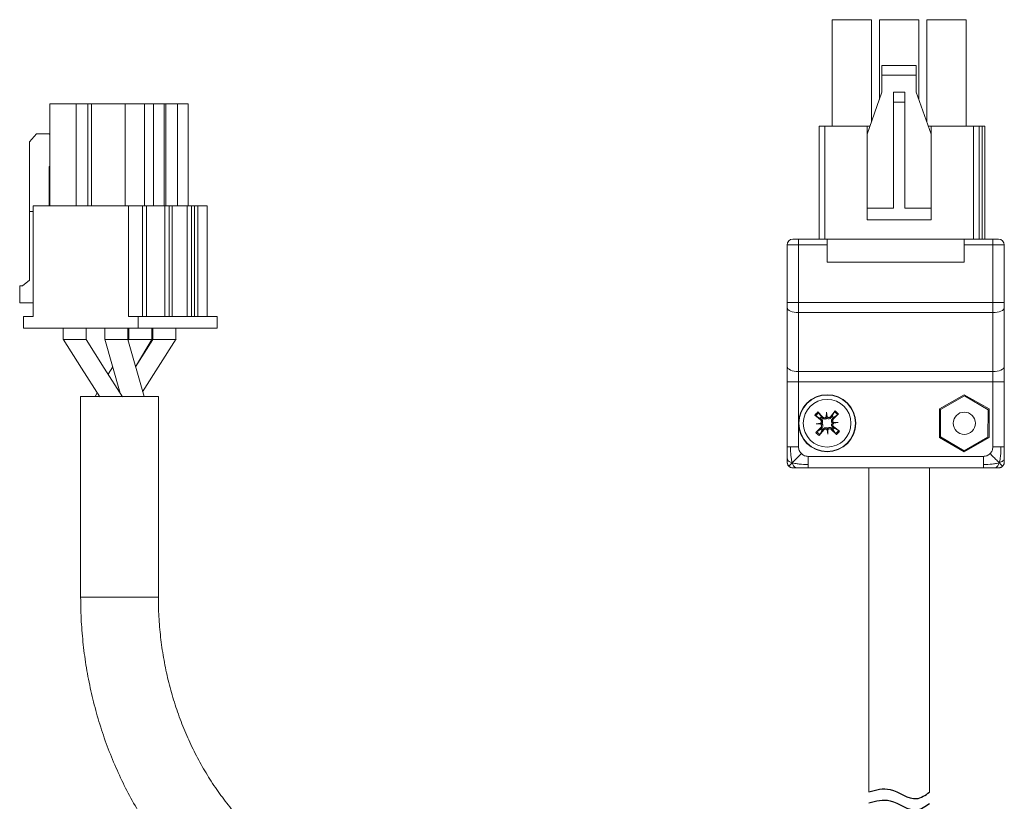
# Model space of a CAD drawing. Header units: millimetres. Extents: x -8094 to -7823, y 376 to 688.
# Tile 4 of 4: x -7912 to -7826, y 619 to 688. Entities that reach past the tile are written whole.
import ezdxf

# ---------------------------------------------------------------- set-up
doc = ezdxf.new("R2010")
doc.units = ezdxf.units.MM

msp = doc.modelspace()

# ---------------------------------------------------------------- linework, layer by layer
at = {"color": 7, "linetype": 'Continuous', "lineweight": 15}
for p, q in [((-7841.255, 678.468), (-7841.255, 687.768)), ((-7837.805, 687.768), (-7841.255, 687.768)), ((-7837.805, 678.849), (-7837.805, 687.768)), ((-7837.115, 680.786), (-7837.115, 687.768)), ((-7833.665, 687.768), (-7837.115, 687.768)), ((-7833.665, 680.786), (-7833.665, 687.768)), ((-7832.975, 678.849), (-7832.975, 687.768)), ((-7829.525, 687.768), (-7832.975, 687.768)), ((-7829.525, 678.468), (-7829.525, 687.768)), ((-7836.89, 683.768), (-7836.89, 682.918)), ((-7833.89, 683.768), (-7836.89, 683.768)), ((-7833.89, 682.918), (-7833.89, 683.768)), ((-7836.89, 682.918), (-7836.89, 681.418)), ((-7833.89, 682.918), (-7836.89, 682.918)), ((-7833.89, 681.418), (-7833.89, 682.918)), ((-7836.89, 681.418), (-7838.19, 677.768)), ((-7835.89, 681.418), (-7835.89, 680.552)), ((-7835.89, 681.418), (-7834.89, 681.418)), ((-7834.89, 680.552), (-7834.89, 681.418)), ((-7832.59, 677.768), (-7833.89, 681.418)), ((-7835.89, 671.268), (-7835.89, 680.552)), ((-7835.89, 680.552), (-7834.89, 680.552)), ((-7834.89, 671.268), (-7834.89, 680.552)), ((-7909.685, 671.498), (-7909.685, 680.398)), ((-7907.39, 680.398), (-7909.685, 680.398)), ((-7907.39, 671.498), (-7907.39, 680.398)), ((-7906.366, 680.398), (-7907.39, 680.398)), ((-7906.366, 680.398), (-7906.366, 671.498)), ((-7906.048, 680.398), (-7906.366, 680.398)), ((-7906.048, 671.498), (-7906.048, 680.398)), ((-7903.104, 680.398), (-7906.048, 680.398)), ((-7903.104, 671.498), (-7903.104, 680.398)), ((-7901.404, 680.398), (-7903.104, 680.398)), ((-7901.404, 680.398), (-7901.404, 671.498)), ((-7900.629, 680.398), (-7901.404, 680.398)), ((-7900.629, 680.398), (-7900.629, 671.498)), ((-7899.679, 680.398), (-7900.629, 680.398)), ((-7899.679, 671.498), (-7899.679, 680.398)), ((-7899.553, 680.398), (-7899.679, 680.398)), ((-7899.553, 671.498), (-7899.553, 680.398)), ((-7898.529, 680.398), (-7899.553, 680.398)), ((-7898.529, 680.398), (-7898.529, 671.498)), ((-7897.579, 680.398), (-7898.529, 680.398)), ((-7897.579, 671.498), (-7897.579, 680.398)), ((-7842.39, 678.468), (-7841.89, 678.468)), ((-7842.39, 668.568), (-7842.39, 678.468)), ((-7841.89, 678.468), (-7838.19, 678.468)), ((-7838.19, 678.468), (-7837.941, 678.468)), ((-7838.19, 677.768), (-7838.19, 678.468)), ((-7832.839, 678.468), (-7832.59, 678.468)), ((-7832.59, 678.468), (-7832.59, 677.768)), ((-7832.59, 678.468), (-7828.89, 678.468)), ((-7828.39, 678.468), (-7828.89, 678.468)), ((-7828.39, 668.568), (-7828.39, 678.468)), ((-7828.14, 678.468), (-7828.39, 678.468)), ((-7827.89, 678.468), (-7828.14, 678.468)), ((-7827.89, 668.568), (-7827.89, 678.468)), ((-7911.469, 677.098), (-7910.863, 677.798)), ((-7911.469, 664.993), (-7911.469, 677.098)), ((-7910.863, 677.798), (-7909.737, 677.798)), ((-7909.737, 677.798), (-7909.685, 677.738)), ((-7909.685, 677.798), (-7909.737, 677.798)), ((-7838.19, 677.768), (-7838.19, 671.268)), ((-7832.59, 677.768), (-7832.59, 671.268)), ((-7909.685, 674.924), (-7909.737, 674.929)), ((-7909.737, 674.929), (-7909.737, 671.498)), ((-7911.138, 661.798), (-7911.138, 671.498)), ((-7911.138, 671.498), (-7902.824, 671.498)), ((-7902.824, 671.498), (-7902.824, 661.798)), ((-7902.824, 671.498), (-7901.599, 671.498)), ((-7901.599, 661.798), (-7901.599, 671.498)), ((-7901.224, 671.498), (-7901.599, 671.498)), ((-7901.224, 661.798), (-7901.224, 671.498)), ((-7901.224, 671.498), (-7899.637, 671.498)), ((-7899.637, 661.798), (-7899.637, 671.498)), ((-7899.262, 671.498), (-7899.637, 671.498)), ((-7899.262, 661.798), (-7899.262, 671.498)), ((-7898.987, 671.498), (-7899.262, 671.498)), ((-7898.987, 661.798), (-7898.987, 671.498)), ((-7898.987, 671.498), (-7897.674, 671.498)), ((-7897.674, 661.798), (-7897.674, 671.498)), ((-7897.299, 671.498), (-7897.674, 671.498)), ((-7897.299, 661.798), (-7897.299, 671.498)), ((-7897.024, 671.498), (-7897.299, 671.498)), ((-7897.024, 661.798), (-7897.024, 671.498)), ((-7896.749, 671.498), (-7897.024, 671.498)), ((-7896.749, 661.798), (-7896.749, 671.498)), ((-7896.749, 671.498), (-7895.924, 671.498)), ((-7895.924, 671.498), (-7895.924, 661.798)), ((-7838.19, 671.268), (-7838.19, 670.268)), ((-7838.19, 671.268), (-7835.89, 671.268)), ((-7834.89, 671.268), (-7832.59, 671.268)), ((-7832.59, 670.268), (-7832.59, 671.268)), ((-7911.463, 664.998), (-7911.463, 670.998)), ((-7911.463, 670.998), (-7911.138, 670.998)), ((-7832.59, 670.268), (-7838.19, 670.268)), ((-7844.69, 668.568), (-7844.19, 668.568)), ((-7844.19, 668.568), (-7841.69, 668.568)), ((-7844.19, 668.568), (-7844.19, 668.068)), ((-7841.69, 668.068), (-7841.69, 668.568)), ((-7841.69, 668.568), (-7829.69, 668.568)), ((-7829.69, 668.568), (-7829.69, 668.068)), ((-7829.69, 668.568), (-7827.19, 668.568)), ((-7827.19, 668.068), (-7827.19, 668.568)), ((-7827.19, 668.568), (-7826.69, 668.568)), ((-7845.19, 663.04), (-7845.19, 668.068)), ((-7844.19, 668.068), (-7845.19, 668.068)), ((-7844.19, 663.04), (-7844.19, 668.068)), ((-7841.69, 668.068), (-7844.19, 668.068)), ((-7841.69, 666.568), (-7841.69, 668.068)), ((-7829.69, 668.068), (-7829.69, 666.568)), ((-7827.19, 668.068), (-7829.69, 668.068)), ((-7827.19, 663.04), (-7827.19, 668.068)), ((-7826.19, 668.068), (-7827.19, 668.068)), ((-7826.19, 663.04), (-7826.19, 668.068)), ((-7829.69, 666.568), (-7841.69, 666.568)), ((-7912.069, 664.498), (-7911.463, 664.998)), ((-7912.329, 662.998), (-7912.329, 664.498)), ((-7912.329, 664.498), (-7912.069, 664.498)), ((-7911.138, 662.998), (-7912.329, 662.998)), ((-7845.19, 663.04), (-7844.19, 663.04)), ((-7845.19, 657.437), (-7845.19, 662.593)), ((-7844.19, 663.04), (-7827.19, 663.04)), ((-7844.19, 663.04), (-7844.19, 662.146)), ((-7827.19, 663.04), (-7826.19, 663.04)), ((-7827.19, 662.146), (-7827.19, 663.04)), ((-7826.19, 657.437), (-7826.19, 662.593)), ((-7912.004, 660.798), (-7912.004, 661.798)), ((-7912.004, 661.798), (-7911.138, 661.798)), ((-7902.824, 661.798), (-7901.958, 661.798)), ((-7901.958, 661.798), (-7901.958, 660.798)), ((-7895.058, 661.798), (-7901.958, 661.798)), ((-7895.058, 661.798), (-7895.058, 660.798)), ((-7844.19, 662.146), (-7827.19, 662.146)), ((-7844.19, 656.99), (-7844.19, 662.146)), ((-7827.19, 662.146), (-7827.19, 656.99)), ((-7901.958, 660.798), (-7912.004, 660.798)), ((-7908.515, 660.798), (-7908.515, 659.788)), ((-7906.515, 659.788), (-7906.515, 660.798)), ((-7904.877, 660.798), (-7904.877, 659.787)), ((-7902.877, 659.787), (-7902.877, 660.798)), ((-7902.777, 660.798), (-7902.777, 659.797)), ((-7895.058, 660.798), (-7901.958, 660.798)), ((-7900.777, 659.797), (-7900.777, 660.798)), ((-7900.677, 660.798), (-7900.677, 659.797)), ((-7898.677, 659.797), (-7898.677, 660.798)), ((-7904.885, 659.828), (-7903.534, 655.095)), ((-7901.573, 655.229), (-7898.646, 659.847)), ((-7902.878, 659.798), (-7902.935, 659.798)), ((-7901.45, 654.798), (-7902.877, 659.799)), ((-7902.777, 659.798), (-7902.845, 659.684)), ((-7902.195, 657.407), (-7900.782, 659.791)), ((-7900.677, 659.798), (-7902.194, 657.405)), ((-7904.194, 657.408), (-7904.584, 656.751)), ((-7827.19, 656.99), (-7844.19, 656.99)), ((-7844.19, 656.096), (-7844.19, 656.99)), ((-7827.19, 656.99), (-7827.19, 656.096)), ((-7845.19, 656.096), (-7844.19, 656.096)), ((-7845.19, 650.401), (-7845.19, 656.096)), ((-7844.19, 656.096), (-7827.19, 656.096)), ((-7844.19, 650.401), (-7844.19, 656.096)), ((-7826.19, 656.096), (-7827.19, 656.096)), ((-7827.19, 656.096), (-7827.19, 650.401)), ((-7826.19, 650.401), (-7826.19, 656.096)), ((-7906.996, 654.798), (-7906.996, 637.268)), ((-7900.651, 654.798), (-7906.996, 654.798)), ((-7905.55, 655.121), (-7905.74, 654.8)), ((-7903.55, 655.121), (-7903.544, 655.131)), ((-7900.196, 654.798), (-7900.651, 654.798)), ((-7900.196, 637.268), (-7900.196, 654.798)), ((-7829.69, 654.968), (-7831.855, 653.718)), ((-7829.671, 654.868), (-7831.759, 653.684)), ((-7827.525, 653.718), (-7829.69, 654.968)), ((-7827.602, 653.651), (-7829.671, 654.868)), ((-7842.265, 652.768), (-7842.763, 653.163)), ((-7842.299, 652.908), (-7842.677, 653.103)), ((-7842.503, 653.454), (-7842.054, 653.005)), ((-7842.434, 653.376), (-7842.197, 653.022)), ((-7842.197, 653.022), (-7842.124, 652.938)), ((-7842.054, 653.005), (-7842.124, 652.938)), ((-7841.761, 653.027), (-7841.745, 653.431)), ((-7841.745, 653.431), (-7841.683, 653.031)), ((-7841.724, 653.056), (-7841.745, 653.431)), ((-7841.39, 653.044), (-7840.995, 653.541)), ((-7841.39, 653.044), (-7841.313, 652.985)), ((-7841.313, 652.985), (-7841.249, 653.077)), ((-7841.249, 653.077), (-7841.055, 653.455)), ((-7841.136, 652.975), (-7841.219, 652.902)), ((-7840.704, 653.281), (-7841.153, 652.832)), ((-7840.782, 653.212), (-7841.136, 652.975)), ((-7831.855, 653.718), (-7831.855, 651.218)), ((-7831.759, 653.684), (-7831.778, 651.284)), ((-7827.621, 651.252), (-7827.602, 653.651)), ((-7827.525, 651.218), (-7827.525, 653.718)), ((-7842.676, 651.655), (-7842.227, 652.104)), ((-7842.653, 652.412), (-7842.253, 652.474)), ((-7842.278, 652.434), (-7842.653, 652.412)), ((-7842.249, 652.397), (-7842.653, 652.412)), ((-7842.207, 652.845), (-7842.299, 652.908)), ((-7842.265, 652.768), (-7842.207, 652.845)), ((-7842.227, 652.104), (-7842.16, 652.034)), ((-7841.153, 652.832), (-7841.219, 652.902)), ((-7841.114, 652.168), (-7841.173, 652.091)), ((-7841.173, 652.091), (-7841.081, 652.028)), ((-7841.131, 652.539), (-7840.727, 652.523)), ((-7840.727, 652.523), (-7841.126, 652.462)), ((-7841.114, 652.168), (-7840.617, 651.773)), ((-7841.102, 652.502), (-7840.727, 652.523)), ((-7842.598, 651.724), (-7842.244, 651.961)), ((-7841.99, 651.892), (-7842.385, 651.395)), ((-7842.13, 651.859), (-7842.325, 651.48)), ((-7842.244, 651.961), (-7842.16, 652.034)), ((-7842.067, 651.951), (-7842.13, 651.859)), ((-7841.99, 651.892), (-7842.067, 651.951)), ((-7841.634, 651.505), (-7841.696, 651.904)), ((-7841.656, 651.88), (-7841.634, 651.505)), ((-7841.619, 651.909), (-7841.634, 651.505)), ((-7841.326, 651.931), (-7841.256, 651.998)), ((-7840.876, 651.482), (-7841.326, 651.931)), ((-7841.183, 651.914), (-7841.256, 651.998)), ((-7840.946, 651.56), (-7841.183, 651.914)), ((-7841.081, 652.028), (-7840.702, 651.833)), ((-7831.855, 651.218), (-7829.69, 649.968)), ((-7831.778, 651.284), (-7829.709, 650.068)), ((-7829.709, 650.068), (-7827.621, 651.252)), ((-7829.69, 649.968), (-7827.525, 651.218)), ((-7845.19, 649.401), (-7845.19, 650.401)), ((-7826.19, 650.401), (-7826.19, 649.401)), ((-7828.023, 649.568), (-7843.357, 649.568)), ((-7845.12, 648.814), (-7845.037, 648.721)), ((-7826.436, 648.637), (-7826.343, 648.721)), ((-7843.357, 648.568), (-7844.357, 648.568)), ((-7828.023, 648.568), (-7843.357, 648.568)), ((-7838.04, 648.568), (-7838.04, 620.233)), ((-7832.74, 620.194), (-7832.74, 648.568)), ((-7827.023, 648.568), (-7828.023, 648.568))]:
    msp.add_line(p, q, dxfattribs=at)
at = {"color": 8, "linetype": 'Continuous', "lineweight": 15}
for p, q in [((-7841.89, 668.568), (-7841.89, 678.468)), ((-7828.89, 668.568), (-7828.89, 678.468)), ((-7828.14, 678.468), (-7828.14, 668.568)), ((-7900.196, 637.268), (-7906.996, 637.268))]:
    msp.add_line(p, q, dxfattribs=at)
at = {"color": 7, "linetype": 'Continuous', "lineweight": 15, "flags": 128}
for points in [[(-7844.19, 662.146), (-7844.385, 662.154), (-7844.573, 662.18), (-7844.745, 662.221), (-7844.897, 662.277), (-7845.021, 662.344), (-7845.114, 662.422), (-7845.171, 662.506), (-7845.19, 662.593)], [(-7826.19, 662.593), (-7826.209, 662.506), (-7826.266, 662.422), (-7826.358, 662.344), (-7826.483, 662.277), (-7826.634, 662.221), (-7826.807, 662.18), (-7826.995, 662.154), (-7827.19, 662.146)], [(-7908.533, 659.828), (-7906.929, 657.298), (-7905.326, 654.768)], [(-7903.327, 654.768), (-7904.93, 657.298), (-7906.515, 659.798)], [(-7845.19, 657.437), (-7845.171, 657.35), (-7845.114, 657.266), (-7845.021, 657.189), (-7844.897, 657.121), (-7844.745, 657.066), (-7844.573, 657.024), (-7844.385, 656.999), (-7844.19, 656.99)], [(-7827.19, 656.99), (-7826.995, 656.999), (-7826.807, 657.024), (-7826.634, 657.066), (-7826.483, 657.121), (-7826.358, 657.189), (-7826.266, 657.266), (-7826.209, 657.35), (-7826.19, 657.437)]]:
    msp.add_lwpolyline(points, dxfattribs=at)
at = {"color": 7, "linetype": 'Continuous', "lineweight": 15}
for centre, radius in [((-7841.69, 652.468), 2.5), ((-7841.69, 652.468), 2.47), ((-7841.69, 652.468), 2.088), ((-7829.69, 652.468), 0.974)]:
    msp.add_circle(centre, radius, dxfattribs=at)
for centre, radius, start, end in [((-7844.69, 668.068), 0.5, 90, 180), ((-7826.69, 668.068), 0.5, 0, 90), ((-7841.69, 652.468), 1.278, 129.5154, 147.07373), ((-7841.69, 652.468), 1.174, 129.31994, 147.26919), ((-7841.69, 652.468), 0.751, 132.4741, 144.11503), ((-7841.69, 652.468), 0.751, 42.4741, 54.11503), ((-7841.69, 652.468), 1.174, 39.31994, 57.26919), ((-7841.69, 652.468), 1.278, 39.5154, 57.07373), ((-7841.69, 652.468), 1.278, 219.5154, 237.07373), ((-7841.69, 652.468), 1.174, 219.31994, 237.26919), ((-7841.69, 652.468), 0.751, 222.4741, 234.11503), ((-7841.69, 652.468), 0.751, 312.4741, 324.11503), ((-7841.69, 652.468), 1.174, 309.31994, 327.26919), ((-7841.69, 652.468), 1.278, 309.5154, 327.07373), ((-7844.69, 649.068), 0.5, 180, 246.6499), ((-7826.69, 649.068), 0.5, 270, 336.6499)]:
    msp.add_arc(centre, radius, start, end, dxfattribs=at)
for centre, major_axis, start_param, end_param in [((-7841.841, 653.138), (0.15, -0.001), 5.27877, 5.611566), ((-7841.616, 653.15), (0.149, 0.018), 3.813212, 4.146008), ((-7842.372, 652.541), (-0.018, 0.149), 3.813212, 4.146008), ((-7842.36, 652.317), (0.001, 0.15), 5.27877, 5.611566), ((-7841.02, 652.619), (0.001, 0.15), 2.137178, 2.469973), ((-7841.007, 652.395), (-0.018, 0.149), 0.67162, 1.004415), ((-7841.763, 651.785), (0.149, 0.018), 0.67162, 1.004415), ((-7841.539, 651.798), (0.15, -0.001), 2.137178, 2.469973)]:
    msp.add_ellipse(centre, major_axis=major_axis, ratio=0.868224, start_param=start_param, end_param=end_param, dxfattribs=at)
for points, knots in [([(-7845.19, 662.593), (-7845.19, 662.664), (-7845.19, 662.807), (-7845.19, 662.962), (-7845.19, 663.04)], [0, 0, 0, 0, 0.500004, 1, 1, 1, 1]), ([(-7826.19, 663.04), (-7826.19, 662.962), (-7826.19, 662.807), (-7826.19, 662.664), (-7826.19, 662.593)], [0, 0, 0, 0, 0.499996, 1, 1, 1, 1]), ([(-7907.138, 659.798), (-7907.265, 659.798), (-7907.519, 659.798), (-7907.915, 659.798), (-7908.243, 659.798), (-7908.471, 659.798), (-7908.5, 659.798), (-7908.514, 659.798)], [0, 0, 0, 0, 0.200549, 0.401098, 0.601648, 0.802197, 1, 1, 1, 1]), ([(-7906.522, 659.798), (-7906.52, 659.798), (-7906.509, 659.798), (-7906.566, 659.798), (-7906.693, 659.798), (-7906.888, 659.798), (-7907.055, 659.798), (-7907.138, 659.798)], [0, 0, 0, 0, 0.060106, 0.295079, 0.530053, 0.765026, 1, 1, 1, 1]), ([(-7902.935, 659.798), (-7902.993, 659.798), (-7903.108, 659.798), (-7903.438, 659.798), (-7903.824, 659.798), (-7904.22, 659.798), (-7904.567, 659.798), (-7904.794, 659.798), (-7904.896, 659.798), (-7904.871, 659.798), (-7904.869, 659.798)], [0, 0, 0, 0, 0.140224, 0.280447, 0.42067, 0.560893, 0.701117, 0.84134, 0.981563, 1, 1, 1, 1]), ([(-7902.76, 659.798), (-7902.76, 659.798), (-7902.76, 659.798), (-7902.591, 659.798), (-7902.382, 659.798), (-7902.277, 659.798)], [0, 0, 0, 0, 0.251564, 0.625782, 1, 1, 1, 1]), ([(-7902.277, 659.798), (-7902.156, 659.798), (-7901.915, 659.798), (-7901.511, 659.798), (-7901.151, 659.798), (-7900.895, 659.798), (-7900.771, 659.798), (-7900.79, 659.798), (-7900.794, 659.798)], [0, 0, 0, 0, 0.187697, 0.375393, 0.563089, 0.750785, 0.938482, 1, 1, 1, 1]), ([(-7900.676, 659.798), (-7900.662, 659.798), (-7900.634, 659.798), (-7900.405, 659.798), (-7900.077, 659.798), (-7899.681, 659.798), (-7899.428, 659.798), (-7899.301, 659.798)], [0, 0, 0, 0, 0.197375, 0.398032, 0.598688, 0.799344, 1, 1, 1, 1]), ([(-7899.301, 659.798), (-7899.184, 659.798), (-7898.951, 659.798), (-7898.744, 659.798), (-7898.653, 659.798), (-7898.678, 659.798), (-7898.679, 659.798)], [0, 0, 0, 0, 0.331527, 0.663052, 0.994579, 1, 1, 1, 1]), ([(-7845.19, 656.096), (-7845.19, 656.329), (-7845.19, 656.794), (-7845.19, 657.223), (-7845.19, 657.437)], [0, 0, 0, 0, 0.500001, 1, 1, 1, 1]), ([(-7826.19, 657.437), (-7826.19, 657.223), (-7826.19, 656.794), (-7826.19, 656.329), (-7826.19, 656.096)], [0, 0, 0, 0, 0.499999, 1, 1, 1, 1]), ([(-7842.763, 653.163), (-7842.755, 653.157), (-7842.741, 653.145), (-7842.717, 653.128), (-7842.696, 653.114), (-7842.683, 653.106), (-7842.678, 653.103), (-7842.677, 653.103)], [0, 0, 0, 0, 0.235666, 0.471389, 0.706073, 0.939644, 1, 1, 1, 1]), ([(-7842.434, 653.376), (-7842.437, 653.38), (-7842.443, 653.389), (-7842.459, 653.407), (-7842.478, 653.428), (-7842.493, 653.444), (-7842.501, 653.452), (-7842.503, 653.454)], [0, 0, 0, 0, 0.233464, 0.466999, 0.700401, 0.934623, 1, 1, 1, 1]), ([(-7842.124, 652.938), (-7842.094, 652.911), (-7842.042, 652.864), (-7841.947, 652.838), (-7841.862, 652.84), (-7841.788, 652.864), (-7841.741, 652.894), (-7841.72, 652.914), (-7841.716, 652.918)], [0, 0, 0, 0, 0.279098, 0.488173, 0.650352, 0.81343, 0.958195, 1, 1, 1, 1]), ([(-7842.054, 653.005), (-7842.037, 652.991), (-7842.004, 652.963), (-7841.939, 652.946), (-7841.874, 652.949), (-7841.813, 652.974), (-7841.778, 653.005), (-7841.763, 653.024), (-7841.761, 653.027)], [0, 0, 0, 0, 0.196376, 0.392864, 0.586837, 0.778446, 0.969376, 1, 1, 1, 1]), ([(-7841.724, 653.056), (-7841.722, 653.035), (-7841.719, 652.979), (-7841.717, 652.941), (-7841.716, 652.918)], [0, 0, 0, 0, 0.377073, 1, 1, 1, 1]), ([(-7841.716, 652.918), (-7841.695, 652.904), (-7841.653, 652.877), (-7841.578, 652.859), (-7841.497, 652.861), (-7841.419, 652.887), (-7841.354, 652.932), (-7841.324, 652.97), (-7841.313, 652.985)], [0, 0, 0, 0, 0.159643, 0.320175, 0.46507, 0.662462, 0.863604, 1, 1, 1, 1]), ([(-7841.683, 653.031), (-7841.667, 653.017), (-7841.635, 652.988), (-7841.572, 652.968), (-7841.507, 652.969), (-7841.446, 652.991), (-7841.409, 653.02), (-7841.392, 653.04), (-7841.39, 653.044)], [0, 0, 0, 0, 0.192217, 0.384472, 0.575502, 0.766782, 0.960085, 1, 1, 1, 1]), ([(-7840.995, 653.541), (-7841.001, 653.533), (-7841.013, 653.519), (-7841.03, 653.495), (-7841.044, 653.474), (-7841.052, 653.461), (-7841.055, 653.456), (-7841.055, 653.455)], [0, 0, 0, 0, 0.235669, 0.47136, 0.706048, 0.939643, 1, 1, 1, 1]), ([(-7840.704, 653.281), (-7840.71, 653.275), (-7840.724, 653.261), (-7840.745, 653.241), (-7840.764, 653.225), (-7840.776, 653.216), (-7840.781, 653.212), (-7840.782, 653.212)], [0, 0, 0, 0, 0.235688, 0.47142, 0.706056, 0.939611, 1, 1, 1, 1]), ([(-7842.278, 652.434), (-7842.257, 652.435), (-7842.201, 652.439), (-7842.163, 652.441), (-7842.14, 652.442)], [0, 0, 0, 0, 0.377073, 1, 1, 1, 1]), ([(-7842.253, 652.474), (-7842.239, 652.49), (-7842.21, 652.523), (-7842.19, 652.585), (-7842.191, 652.65), (-7842.213, 652.712), (-7842.242, 652.749), (-7842.262, 652.765), (-7842.265, 652.768)], [0, 0, 0, 0, 0.192215, 0.38449, 0.575496, 0.766781, 0.960069, 1, 1, 1, 1]), ([(-7842.227, 652.104), (-7842.213, 652.12), (-7842.185, 652.154), (-7842.167, 652.218), (-7842.171, 652.284), (-7842.196, 652.345), (-7842.227, 652.38), (-7842.246, 652.395), (-7842.249, 652.397)], [0, 0, 0, 0, 0.196388, 0.392848, 0.586835, 0.778438, 0.969377, 1, 1, 1, 1]), ([(-7842.14, 652.442), (-7842.126, 652.463), (-7842.099, 652.505), (-7842.081, 652.58), (-7842.083, 652.661), (-7842.109, 652.739), (-7842.154, 652.804), (-7842.192, 652.833), (-7842.207, 652.845)], [0, 0, 0, 0, 0.1596431, 0.320189, 0.4650692, 0.6624736, 0.8636046, 1, 1, 1, 1]), ([(-7842.16, 652.034), (-7842.133, 652.063), (-7842.086, 652.116), (-7842.06, 652.211), (-7842.062, 652.295), (-7842.086, 652.369), (-7842.116, 652.416), (-7842.136, 652.437), (-7842.14, 652.442)], [0, 0, 0, 0, 0.2790974, 0.4881858, 0.6503495, 0.8134411, 0.958206, 1, 1, 1, 1]), ([(-7841.664, 652.018), (-7841.685, 652.032), (-7841.727, 652.059), (-7841.802, 652.077), (-7841.882, 652.075), (-7841.961, 652.049), (-7842.026, 652.004), (-7842.055, 651.966), (-7842.067, 651.951)], [0, 0, 0, 0, 0.159651, 0.320197, 0.465078, 0.662469, 0.863604, 1, 1, 1, 1]), ([(-7841.256, 651.998), (-7841.285, 652.025), (-7841.338, 652.072), (-7841.433, 652.098), (-7841.517, 652.096), (-7841.591, 652.072), (-7841.638, 652.042), (-7841.659, 652.022), (-7841.664, 652.018)], [0, 0, 0, 0, 0.279089, 0.488177, 0.65034, 0.813432, 0.958196, 1, 1, 1, 1]), ([(-7841.219, 652.902), (-7841.247, 652.872), (-7841.294, 652.82), (-7841.32, 652.725), (-7841.318, 652.64), (-7841.294, 652.566), (-7841.264, 652.519), (-7841.244, 652.499), (-7841.24, 652.494)], [0, 0, 0, 0, 0.279079, 0.488168, 0.650332, 0.81342, 0.958185, 1, 1, 1, 1]), ([(-7841.24, 652.494), (-7841.253, 652.473), (-7841.281, 652.431), (-7841.299, 652.356), (-7841.297, 652.275), (-7841.271, 652.197), (-7841.226, 652.132), (-7841.188, 652.103), (-7841.173, 652.091)], [0, 0, 0, 0, 0.159652, 0.320185, 0.465082, 0.662475, 0.863612, 1, 1, 1, 1]), ([(-7841.102, 652.502), (-7841.123, 652.501), (-7841.179, 652.497), (-7841.217, 652.495), (-7841.24, 652.494)], [0, 0, 0, 0, 0.377073, 1, 1, 1, 1]), ([(-7841.153, 652.832), (-7841.166, 652.815), (-7841.194, 652.782), (-7841.212, 652.717), (-7841.209, 652.652), (-7841.184, 652.591), (-7841.153, 652.556), (-7841.134, 652.541), (-7841.131, 652.539)], [0, 0, 0, 0, 0.196384, 0.392862, 0.586829, 0.778433, 0.96936, 1, 1, 1, 1]), ([(-7841.126, 652.462), (-7841.141, 652.445), (-7841.169, 652.413), (-7841.189, 652.35), (-7841.189, 652.286), (-7841.167, 652.224), (-7841.138, 652.187), (-7841.118, 652.17), (-7841.114, 652.168)], [0, 0, 0, 0, 0.192196, 0.384469, 0.575496, 0.766752, 0.960069, 1, 1, 1, 1]), ([(-7842.676, 651.655), (-7842.669, 651.661), (-7842.656, 651.675), (-7842.634, 651.694), (-7842.615, 651.711), (-7842.604, 651.72), (-7842.599, 651.723), (-7842.598, 651.724)], [0, 0, 0, 0, 0.235688, 0.471379, 0.706055, 0.939635, 1, 1, 1, 1]), ([(-7842.385, 651.395), (-7842.379, 651.402), (-7842.367, 651.417), (-7842.35, 651.441), (-7842.335, 651.462), (-7842.328, 651.474), (-7842.325, 651.479), (-7842.325, 651.48)], [0, 0, 0, 0, 0.235676, 0.471398, 0.706082, 0.939618, 1, 1, 1, 1]), ([(-7841.696, 651.904), (-7841.712, 651.919), (-7841.744, 651.947), (-7841.807, 651.967), (-7841.872, 651.967), (-7841.934, 651.945), (-7841.971, 651.916), (-7841.987, 651.896), (-7841.99, 651.892)], [0, 0, 0, 0, 0.192212, 0.38447, 0.575496, 0.766771, 0.960069, 1, 1, 1, 1]), ([(-7841.656, 651.88), (-7841.657, 651.901), (-7841.66, 651.957), (-7841.663, 651.995), (-7841.664, 652.018)], [0, 0, 0, 0, 0.377073, 1, 1, 1, 1]), ([(-7841.326, 651.931), (-7841.342, 651.945), (-7841.376, 651.972), (-7841.44, 651.99), (-7841.506, 651.987), (-7841.567, 651.962), (-7841.602, 651.931), (-7841.617, 651.912), (-7841.619, 651.909)], [0, 0, 0, 0, 0.196372, 0.392851, 0.586841, 0.778446, 0.969373, 1, 1, 1, 1]), ([(-7840.876, 651.482), (-7840.883, 651.488), (-7840.897, 651.502), (-7840.916, 651.523), (-7840.933, 651.543), (-7840.942, 651.554), (-7840.945, 651.559), (-7840.946, 651.56)], [0, 0, 0, 0, 0.235728, 0.471417, 0.706051, 0.939628, 1, 1, 1, 1]), ([(-7840.617, 651.773), (-7840.624, 651.779), (-7840.639, 651.791), (-7840.663, 651.808), (-7840.684, 651.822), (-7840.696, 651.83), (-7840.701, 651.833), (-7840.702, 651.833)], [0, 0, 0, 0, 0.23571, 0.471394, 0.706031, 0.939619, 1, 1, 1, 1]), ([(-7845.19, 650.401), (-7845.186, 650.401), (-7845.179, 650.401), (-7845.119, 650.401), (-7845.028, 650.401), (-7844.941, 650.401), (-7844.897, 650.401)], [0, 0, 0, 0, 0.250001, 0.499999, 0.750004, 1, 1, 1, 1]), ([(-7844.897, 650.401), (-7844.848, 650.401), (-7844.75, 650.401), (-7844.575, 650.401), (-7844.386, 650.401), (-7844.255, 650.401), (-7844.19, 650.401)], [0, 0, 0, 0, 0.250002, 0.500007, 0.750005, 1, 1, 1, 1]), ([(-7844.741, 649.016), (-7844.763, 649.095), (-7844.815, 649.288), (-7844.882, 649.757), (-7844.891, 650.141), (-7844.897, 650.401)], [0, 0, 0, 0, 0.1809627, 0.4450338, 1, 1, 1, 1]), ([(-7843.946, 649.812), (-7844.016, 649.898), (-7844.156, 650.07), (-7844.178, 650.291), (-7844.19, 650.401)], [0, 0, 0, 0, 0.500008, 1, 1, 1, 1]), ([(-7827.19, 650.401), (-7827.201, 650.291), (-7827.224, 650.07), (-7827.364, 649.898), (-7827.434, 649.812)], [0, 0, 0, 0, 0.499992, 1, 1, 1, 1]), ([(-7827.19, 650.401), (-7827.124, 650.401), (-7826.993, 650.401), (-7826.805, 650.401), (-7826.629, 650.401), (-7826.532, 650.401), (-7826.483, 650.401)], [0, 0, 0, 0, 0.249995, 0.500002, 0.749999, 1, 1, 1, 1]), ([(-7826.483, 650.401), (-7826.485, 650.229), (-7826.489, 649.91), (-7826.533, 649.507), (-7826.582, 649.213), (-7826.622, 649.075), (-7826.638, 649.016)], [0, 0, 0, 0, 0.366245, 0.679929, 0.862724, 1, 1, 1, 1]), ([(-7826.483, 650.401), (-7826.439, 650.401), (-7826.352, 650.401), (-7826.261, 650.401), (-7826.201, 650.401), (-7826.194, 650.401), (-7826.19, 650.401)], [0, 0, 0, 0, 0.250001, 0.5, 0.750001, 1, 1, 1, 1]), ([(-7844.741, 649.016), (-7844.689, 649.069), (-7844.568, 649.19), (-7844.297, 649.46), (-7844.079, 649.678), (-7843.946, 649.812)], [0, 0, 0, 0, 0.228879, 0.527151, 1, 1, 1, 1]), ([(-7843.357, 649.568), (-7843.467, 649.579), (-7843.688, 649.602), (-7843.86, 649.742), (-7843.946, 649.812)], [0, 0, 0, 0, 0.500006, 1, 1, 1, 1]), ([(-7843.357, 649.568), (-7843.357, 649.502), (-7843.357, 649.371), (-7843.357, 649.183), (-7843.357, 649.008), (-7843.357, 648.91), (-7843.357, 648.861)], [0, 0, 0, 0, 0.250004, 0.500002, 0.749999, 1, 1, 1, 1]), ([(-7827.434, 649.812), (-7827.52, 649.742), (-7827.692, 649.602), (-7827.913, 649.579), (-7828.023, 649.568)], [0, 0, 0, 0, 0.5, 1, 1, 1, 1]), ([(-7828.023, 648.861), (-7828.023, 648.91), (-7828.023, 649.008), (-7828.023, 649.183), (-7828.023, 649.371), (-7828.023, 649.502), (-7828.023, 649.568)], [0, 0, 0, 0, 0.250001, 0.499998, 0.749996, 1, 1, 1, 1]), ([(-7827.434, 649.812), (-7827.352, 649.73), (-7827.179, 649.557), (-7826.902, 649.28), (-7826.732, 649.11), (-7826.638, 649.016)], [0, 0, 0, 0, 0.2886673, 0.6101494, 1, 1, 1, 1]), ([(-7845.19, 649.401), (-7845.179, 649.347), (-7845.159, 649.244), (-7845.038, 649.145), (-7844.896, 649.07), (-7844.791, 649.034), (-7844.741, 649.016)], [0, 0, 0, 0, 0.325708, 0.62359, 0.819139, 1, 1, 1, 1]), ([(-7845.19, 649.068), (-7845.19, 649.069), (-7845.19, 649.071), (-7845.19, 649.093), (-7845.19, 649.152), (-7845.19, 649.263), (-7845.19, 649.352), (-7845.19, 649.401)], [0, 0, 0, 0, 0.102888, 0.203869, 0.418351, 0.677262, 1, 1, 1, 1]), ([(-7845.19, 649.068), (-7845.188, 649.035), (-7845.184, 648.97), (-7845.154, 648.876), (-7845.109, 648.788), (-7845.065, 648.739), (-7845.043, 648.714)], [0, 0, 0, 0, 0.249996, 0.499996, 0.750015, 1, 1, 1, 1]), ([(-7844.69, 648.568), (-7844.723, 648.57), (-7844.788, 648.573), (-7844.882, 648.603), (-7844.97, 648.649), (-7845.019, 648.693), (-7845.043, 648.714)], [0, 0, 0, 0, 0.250011, 0.500005, 0.749993, 1, 1, 1, 1]), ([(-7845.029, 648.728), (-7845.025, 648.732), (-7845.015, 648.743), (-7844.929, 648.829), (-7844.808, 648.949), (-7844.741, 649.016)], [0, 0, 0, 0, 0.212895, 0.561827, 1, 1, 1, 1]), ([(-7844.741, 649.016), (-7844.663, 648.995), (-7844.469, 648.943), (-7844.001, 648.876), (-7843.617, 648.867), (-7843.357, 648.861)], [0, 0, 0, 0, 0.180958, 0.445033, 1, 1, 1, 1]), ([(-7844.357, 648.568), (-7844.411, 648.578), (-7844.514, 648.599), (-7844.613, 648.72), (-7844.687, 648.862), (-7844.724, 648.966), (-7844.741, 649.016)], [0, 0, 0, 0, 0.325708, 0.623594, 0.819146, 1, 1, 1, 1]), ([(-7843.357, 648.861), (-7843.357, 648.817), (-7843.357, 648.73), (-7843.357, 648.639), (-7843.357, 648.579), (-7843.357, 648.572), (-7843.357, 648.568)], [0, 0, 0, 0, 0.250001, 0.5, 0.750001, 1, 1, 1, 1]), ([(-7826.638, 649.016), (-7826.717, 648.995), (-7826.91, 648.943), (-7827.379, 648.876), (-7827.763, 648.867), (-7828.023, 648.861)], [0, 0, 0, 0, 0.180959, 0.445031, 1, 1, 1, 1]), ([(-7828.023, 648.568), (-7828.023, 648.572), (-7828.023, 648.579), (-7828.023, 648.639), (-7828.023, 648.73), (-7828.023, 648.817), (-7828.023, 648.861)], [0, 0, 0, 0, 0.249999, 0.5, 0.749999, 1, 1, 1, 1]), ([(-7827.023, 648.568), (-7826.969, 648.578), (-7826.866, 648.599), (-7826.767, 648.72), (-7826.692, 648.862), (-7826.656, 648.966), (-7826.638, 649.016)], [0, 0, 0, 0, 0.325711, 0.623594, 0.819148, 1, 1, 1, 1]), ([(-7826.69, 648.568), (-7826.657, 648.57), (-7826.592, 648.573), (-7826.497, 648.603), (-7826.41, 648.649), (-7826.361, 648.693), (-7826.336, 648.714)], [0, 0, 0, 0, 0.249997, 0.499996, 0.749989, 1, 1, 1, 1]), ([(-7826.638, 649.016), (-7826.575, 649.039), (-7826.439, 649.089), (-7826.302, 649.171), (-7826.21, 649.275), (-7826.197, 649.359), (-7826.19, 649.401)], [0, 0, 0, 0, 0.2305835, 0.4969888, 0.7437409, 1, 1, 1, 1]), ([(-7826.35, 648.728), (-7826.354, 648.732), (-7826.365, 648.743), (-7826.451, 648.829), (-7826.571, 648.949), (-7826.638, 649.016)], [0, 0, 0, 0, 0.212894, 0.561824, 1, 1, 1, 1]), ([(-7826.19, 649.068), (-7826.192, 649.035), (-7826.195, 648.97), (-7826.225, 648.876), (-7826.271, 648.788), (-7826.314, 648.739), (-7826.336, 648.714)], [0, 0, 0, 0, 0.249996, 0.499995, 0.750004, 1, 1, 1, 1]), ([(-7826.19, 649.401), (-7826.19, 649.352), (-7826.19, 649.263), (-7826.19, 649.152), (-7826.19, 649.093), (-7826.19, 649.071), (-7826.19, 649.069), (-7826.19, 649.068)], [0, 0, 0, 0, 0.322738, 0.581649, 0.796131, 0.897112, 1, 1, 1, 1]), ([(-7844.69, 648.568), (-7844.689, 648.568), (-7844.687, 648.568), (-7844.665, 648.568), (-7844.605, 648.568), (-7844.495, 648.568), (-7844.406, 648.568), (-7844.357, 648.568)], [0, 0, 0, 0, 0.102887, 0.203868, 0.41834, 0.677249, 1, 1, 1, 1]), ([(-7826.69, 648.568), (-7826.691, 648.568), (-7826.693, 648.568), (-7826.715, 648.568), (-7826.774, 648.568), (-7826.884, 648.568), (-7826.974, 648.568), (-7827.023, 648.568)], [0, 0, 0, 0, 0.102886, 0.203866, 0.418345, 0.677252, 1, 1, 1, 1]), ([(-7906.996, 637.268), (-7906.993, 636.896), (-7906.983, 635.843), (-7906.882, 634.11), (-7906.659, 632.079), (-7906.325, 630.067), (-7905.884, 628.081), (-7905.337, 626.13), (-7904.685, 624.22), (-7903.932, 622.359), (-7903.08, 620.553), (-7902.131, 618.81), (-7901.09, 617.136), (-7899.961, 615.538), (-7898.747, 614.021), (-7897.454, 612.592), (-7896.356, 611.52), (-7895.691, 610.925), (-7895.497, 610.756)], [0, 0, 0, 0, 0.0213973, 0.0606402, 0.0998901, 0.1391413, 0.178392, 0.2176406, 0.2568845, 0.296121, 0.3353469, 0.3745583, 0.413751, 0.45292, 0.4920601, 0.5311657, 0.5702313, 0.5861082, 0.5861082, 0.5861082, 0.5861082]), ([(-7885.952, 612.553), (-7886.402, 612.764), (-7887.317, 613.234), (-7888.66, 614.053), (-7889.977, 614.994), (-7891.235, 616.038), (-7892.43, 617.18), (-7893.556, 618.415), (-7894.608, 619.736), (-7895.582, 621.138), (-7896.472, 622.614), (-7897.276, 624.158), (-7897.988, 625.763), (-7898.606, 627.42), (-7899.127, 629.124), (-7899.548, 630.865), (-7899.868, 632.636), (-7900.083, 634.428), (-7900.183, 635.975), (-7900.193, 636.923), (-7900.196, 637.268)], [0.2441021, 0.2441021, 0.2441021, 0.2441021, 0.2854884, 0.3291759, 0.3727465, 0.4162052, 0.4595606, 0.5028235, 0.5460055, 0.5891184, 0.6321735, 0.6751807, 0.7181492, 0.7610865, 0.803999, 0.8468917, 0.8897691, 0.9326342, 0.9754898, 1, 1, 1, 1])]:
    msp.add_open_spline(points, degree=3, knots=knots, dxfattribs=at)
for points in [[(-7838.04, 620.233), (-7836.187, 620.436), (-7833.862, 619.632), (-7832.728, 620.203)], [(-7838.028, 619.26), (-7836.187, 619.449), (-7833.862, 618.645), (-7832.728, 619.216)]]:
    msp.add_spline(points, degree=3)

doc.saveas('drawing.dxf')
